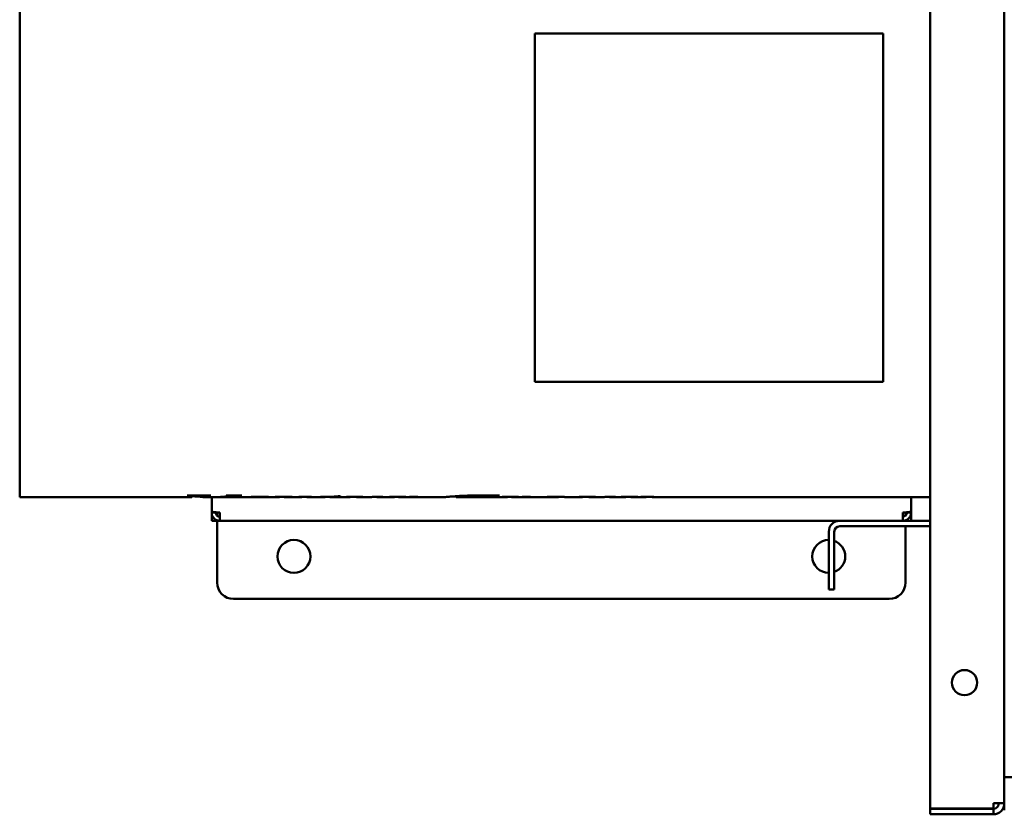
# Model space of a CAD drawing. Header units: millimetres. Extents: x 966 to 1659, y 676 to 1180.
# Tile 1 of 3: x 966 to 1325, y 676 to 966. Entities that reach past the tile are written whole.
import ezdxf

# ---------------------------------------------------------------- set-up
doc = ezdxf.new("R2010")
doc.units = ezdxf.units.MM
doc.header["$LTSCALE"] = 6.25
doc.layers.add('Widoczne (ISO)', color=7, linetype='Continuous', lineweight=50)

msp = doc.modelspace()

# ---------------------------------------------------------------- linework, layer by layer
at = {"layer": 'Widoczne (ISO)'}
for p, q in [((1298.25, 678.23), (1298.25, 1178.03)), ((1325.25, 1176.13), (1325.25, 680.13)), ((966.25, 791.72), (966.25, 1004.53)), ((1154.06, 960.77), (1281.06, 960.77)), ((1154.06, 833.77), (1154.06, 960.77)), ((1281.06, 960.77), (1281.06, 833.77)), ((1281.06, 833.77), (1154.06, 833.77)), ((966.25, 791.72), (1028.82, 791.72)), ((1027.53, 792.35), (1035.93, 792.35)), ((1029.18, 792.14), (1029.18, 792.35)), ((1033.02, 791.76), (1033.02, 792.35)), ((1033.14, 791.72), (1035.39, 791.72)), ((1035.76, 792.3), (1035.76, 792.35)), ((1036.25, 786.48), (1036.25, 791.73)), ((1036.79, 791.72), (1046.04, 791.72)), ((1041.7, 792.35), (1047.22, 792.35)), ((1043.05, 792.19), (1043.05, 792.35)), ((1046.06, 792.24), (1046.06, 792.35)), ((1047.22, 792.3), (1047.22, 792.35)), ((1048.62, 791.76), (1048.62, 791.77)), ((1048.75, 791.75), (1048.75, 791.77)), ((1049.51, 791.72), (1052.64, 791.72)), ((1053.87, 791.78), (1053.87, 791.85)), ((1055.8, 791.72), (1060.25, 791.72)), ((1060.98, 791.77), (1060.98, 791.82)), ((1062.74, 791.8), (1062.74, 791.84)), ((1063.64, 791.73), (1063.64, 791.85)), ((1063.97, 791.72), (1064.43, 791.72)), ((1064.62, 791.85), (1065.55, 791.85)), ((1065.4, 791.72), (1068.44, 791.72)), ((1069.03, 791.75), (1069.03, 791.83)), ((1072.21, 791.72), (1076.62, 791.72)), ((1077.59, 791.77), (1075.72, 791.77)), ((1077.59, 791.77), (1077.59, 791.84)), ((1080.37, 791.72), (1085.94, 791.72)), ((1081.34, 791.77), (1081.34, 792.01)), ((1083, 791.77), (1081.34, 791.77)), ((1081.86, 791.83), (1081.86, 792.05)), ((1081.86, 791.83), (1083.51, 791.83)), ((1082.32, 792.09), (1083.12, 792.09)), ((1083, 791.77), (1083, 791.83)), ((1086.7, 791.77), (1086.7, 791.82)), ((1089.74, 791.72), (1093.4, 791.72)), ((1090.5, 791.85), (1091.39, 791.85)), ((1097.18, 791.72), (1102.26, 791.72)), ((1102.92, 791.76), (1102.92, 791.82)), ((1104.42, 791.77), (1104.42, 791.84)), ((1105.39, 791.72), (1105.83, 791.72)), ((1106.06, 791.85), (1107.04, 791.85)), ((1106.66, 791.72), (1120.72, 791.72)), ((1108, 791.74), (1108, 791.8)), ((1125.42, 791.74), (1125.42, 792.1)), ((1125.53, 791.72), (1133.81, 791.72)), ((1131.96, 791.73), (1140.57, 791.73)), ((1133.89, 791.73), (1133.89, 791.73)), ((1138.62, 791.72), (1143.39, 791.72)), ((1139.29, 791.87), (1139.29, 792.33)), ((1139.82, 791.87), (1139.29, 791.87)), ((1139.82, 791.87), (1139.82, 792.33)), ((1140.42, 791.73), (1140.42, 791.73)), ((1140.65, 792.41), (1141.19, 792.41)), ((1144.05, 791.76), (1144.05, 791.82)), ((1145.55, 791.77), (1145.55, 791.84)), ((1146.52, 791.72), (1146.96, 791.72)), ((1147.19, 791.85), (1148.17, 791.85)), ((1147.79, 791.72), (1154.21, 791.72)), ((1149.13, 791.74), (1149.13, 791.8)), ((1158.03, 791.72), (1162.45, 791.72)), ((1162.76, 791.76), (1162.76, 791.85)), ((1166.33, 791.72), (1170.74, 791.72)), ((1171.5, 791.77), (1171.5, 791.82)), ((1174.54, 791.72), (1178.2, 791.72)), ((1175.31, 791.85), (1176.19, 791.85)), ((1181.98, 791.72), (1186.55, 791.72)), ((1187.27, 791.77), (1187.27, 791.83)), ((1190.17, 791.72), (1194.52, 791.72)), ((1190.57, 791.73), (1190.57, 791.85)), ((1190.75, 791.85), (1191.66, 791.85)), ((1190.98, 791.76), (1190.98, 791.85)), ((1192.15, 791.76), (1192.15, 791.79)), ((1194.56, 791.73), (1194.56, 791.85)), ((1198.34, 791.72), (1298.25, 791.72)), ((1291.25, 791.72), (1291.25, 786.48)), ((1036.25, 786.48), (1036.25, 786.13)), ((1037.75, 786.13), (1037.75, 786.24)), ((1289.75, 786.24), (1289.75, 786.13)), ((1291.25, 786.13), (1291.25, 786.48)), ((1036.25, 783.13), (1036.25, 786.13)), ((1036.25, 786.13), (1037.75, 786.13)), ((1036.25, 783.13), (1038.25, 783.13)), ((1038.25, 785.01), (1038.25, 786.2)), ((1038.25, 783.13), (1038.25, 783.3)), ((1038.25, 783.13), (1038.25, 781.63)), ((1039.25, 783.13), (1038.25, 783.13)), ((1039.25, 783.13), (1039.25, 786.13)), ((1265.25, 783.13), (1039.25, 783.13)), ((1265.25, 783.13), (1298.25, 783.13)), ((1288.25, 786.13), (1288.25, 783.13)), ((1289.25, 786.2), (1289.25, 785.01)), ((1289.25, 783.3), (1289.25, 783.13)), ((1291.25, 786.13), (1289.75, 786.13)), ((1291.25, 786.13), (1291.25, 783.13)), ((1038.25, 781.63), (1038.25, 760.63)), ((1261.25, 779.13), (1261.25, 758.13)), ((1263.25, 779.13), (1263.25, 758.13)), ((1265.25, 781.13), (1298.25, 781.13)), ((1289.25, 760.63), (1289.25, 781.13)), ((1263.25, 758.13), (1261.25, 758.13)), ((1044.25, 754.63), (1283.25, 754.63)), ((1605.25, 689.65), (1325.25, 689.65)), ((1321.25, 678.23), (1321.25, 680.13)), ((1325.25, 680.13), (1321.25, 680.13)), ((1325.25, 680.13), (1325.25, 679.12)), ((1325.25, 679.12), (1325.25, 677.62)), ((1298.25, 678.23), (1321.25, 678.23)), ((1321.25, 678.13), (1298.25, 678.13)), ((1298.25, 678.13), (1298.25, 676.13)), ((1298.25, 676.13), (1321.25, 676.13)), ((1321.25, 678.13), (1321.25, 676.13))]:
    msp.add_line(p, q, dxfattribs=at)
for centre, radius in [((1066.25, 770.13), 6), ((1310.75, 724.13), 4.6)]:
    msp.add_circle(centre, radius, dxfattribs=at)
for centre, radius, start, end in [((1265.25, 779.13), 4, 90, 180), ((1265.25, 779.13), 2, 90, 180), ((1261.25, 770.13), 6, 90, 270), ((1261.25, 770.13), 6, 289.4712, 70.5288), ((1044.25, 760.63), 6, 180, 270), ((1283.25, 760.63), 6, 270, 0), ((1321.25, 680.13), 4, 270, 0), ((1321.25, 680.13), 2, 270, 0)]:
    msp.add_arc(centre, radius, start, end, dxfattribs=at)
for centre, major_axis, ratio, start_param, end_param in [((1023.68, 898.13), (0, 106.4), 0.333333, 3.245299, 3.250395), ((1028.82, 898.13), (0, 106.4), 0.039062, 3.141593, 3.215235), ((1036.79, 898.13), (0, -106.4), 0.860509, 6.199756, 6.24194), ((1033.14, 898.13), (0, -106.4), 0.045455, 6.257244, 6.355287), ((1035.39, 898.13), (0, 106.4), 0.859459, 3.141566, 3.200894), ((1032.43, 898.13), (0, -106.4), 0.30303, 0.103706, 0.108803), ((1036.79, 898.13), (0, -106.4), 0.860509, 6.275504, 6.362499), ((1037.14, 898.13), (0, 106.4), 0.393939, 3.245298, 3.250395), ((1058.23, 898.13), (0, 106.4), 0.294118, 3.177243, 3.182468), ((1034.3, 898.13), (616.73, 0), 0.172524, 4.753275, 4.761576), ((1060.25, 898.13), (0, 106.4), 0.302768, 3.141592, 3.150975), ((1063.92, 898.13), (0, -106.4), 0.291045, 6.237435, 6.244951), ((1063.97, 898.13), (0, -106.4), 0.302326, 6.27291, 6.332362), ((1068.44, 898.13), (0, 106.4), 0.317829, 3.141592, 3.152818), ((1072.21, 898.13), (0, -106.4), 0.323684, 6.234498, 6.292874), ((1074.92, 898.13), (0, 106.4), 0.253731, 3.170943, 3.181239), ((1076.62, 898.13), (0, 106.4), 0.312883, 3.141592, 3.170943), ((1080.37, 898.13), (0, -106.4), 0.309434, 6.231181, 6.312536), ((1080.35, 898.13), (0, -106.4), 0.313008, 0.045333, 0.083192), ((1082.07, 898.13), (0, -106.4), 0.298077, 0.02935, 0.045333), ((1084.5, 898.13), (0, 106.4), 0.235294, 3.177243, 3.182468), ((1060.96, 898.13), (600.96, 0), 0.177049, 4.753275, 4.761576), ((1085.94, 898.13), (0, 106.4), 0.315789, 3.141592, 3.151896), ((1089.74, 898.13), (0, -106.4), 0.314845, 6.238188, 6.332362), ((1093.44, 898.13), (0, 106.4), 0.307971, 3.143296, 3.185696), ((960.57, 898.13), (3045.7, 0), 0.034934, 4.756503, 4.757732), ((1097.18, 898.13), (0, -106.4), 0.3, 6.238791, 6.328518), ((1099.82, 898.13), (0, 106.4), 0.307692, 3.17755, 3.181546), ((1079.73, 898.13), (535.55, 0), 0.198675, 4.752353, 4.761576), ((1102.26, 898.13), (0, 106.4), 0.287625, 3.141592, 3.154047), ((1105.39, 898.13), (0, -106.4), 0.315582, 6.254478, 6.332362), ((1131.56, 898.13), (0, 106.4), 0.272727, 3.150054, 3.155122), ((1138.62, 898.13), (0, -106.4), 0.21374, 0.05256, 0.11313), ((1140.18, 898.13), (0, -106.4), 0.272727, 0.008461, 0.013529), ((1140.94, 898.13), (0, 106.4), 0.307692, 3.17755, 3.181546), ((1120.85, 898.13), (535.55, 0), 0.198675, 4.752353, 4.761576), ((1143.39, 898.13), (0, 106.4), 0.287625, 3.141592, 3.154047), ((1146.52, 898.13), (0, -106.4), 0.315582, 6.254478, 6.332362), ((1169.3, 898.13), (0, 106.4), 0.235294, 3.177243, 3.182468), ((1145.76, 898.13), (600.96, 0), 0.177049, 4.753275, 4.761576), ((1170.74, 898.13), (0, 106.4), 0.315789, 3.141592, 3.151896), ((1174.54, 898.13), (0, -106.4), 0.314845, 6.238188, 6.332362), ((1178.24, 898.13), (0, 106.4), 0.307971, 3.143296, 3.185696), ((1045.37, 898.13), (3045.7, 0), 0.034934, 4.756503, 4.757732), ((1181.98, 898.13), (0, -106.4), 0.3, 6.238791, 6.328518), ((1184.43, 898.13), (0, 106.4), 0.285714, 3.17755, 3.182929), ((1158.95, 898.13), (646.75, 0), 0.164516, 4.753736, 4.761576), ((1186.55, 898.13), (0, 106.4), 0.28722, 3.141592, 3.152204), ((1190.17, 898.13), (0, -106.4), 0.282908, 6.237043, 6.296254), ((1190.17, 898.13), (0, -106.4), 0.285714, 0.026585, 0.049177)]:
    msp.add_ellipse(centre, major_axis=major_axis, ratio=ratio, start_param=start_param, end_param=end_param, dxfattribs=at)
for points, knots in [([(1029.18, 792.14), (1029.18, 792.15), (1029.16, 792.17), (1029.09, 792.2), (1029.04, 792.21), (1028.86, 792.24), (1028.74, 792.25), (1028.55, 792.27), (1028.4, 792.27), (1027.97, 792.29), (1027.64, 792.29), (1027.35, 792.3)], [0, 0, 0, 0, 0.0543357, 0.0543357, 0.1004203, 0.1004203, 0.1589928, 0.1589928, 0.273402, 0.273402, 0.4879668, 0.4879668, 0.4879668, 0.4879668]), ([(1029.13, 792.01), (1029.14, 792.04), (1029.15, 792.06), (1029.17, 792.11), (1029.18, 792.13), (1029.18, 792.14)], [0, 0, 0, 0, 0.0916129, 0.0916129, 0.1944991, 0.1944991, 0.1944991, 0.1944991]), ([(1035.76, 792.3), (1035.52, 792.3), (1035.28, 792.29), (1034.82, 792.28), (1034.61, 792.27), (1034.33, 792.25), (1034.19, 792.24), (1033.95, 792.21), (1033.86, 792.19), (1033.6, 792.12), (1033.52, 792.05), (1033.49, 792)], [0, 0, 0, 0, 0.072887, 0.072887, 0.1420104, 0.1420104, 0.1787672, 0.1787672, 0.2154054, 0.2154054, 0.328865, 0.328865, 0.328865, 0.328865]), ([(1040.81, 791.91), (1041.29, 791.95), (1041.94, 792), (1042.58, 792.07), (1042.66, 792.08), (1042.81, 792.1), (1042.9, 792.12), (1043.02, 792.15), (1043.05, 792.17), (1043.05, 792.19)], [0, 0, 0, 0, 0.2201511, 0.2201511, 0.3315446, 0.3315446, 0.5997455, 0.5997455, 0.8190507, 0.8190507, 0.8190507, 0.8190507]), ([(1043.05, 792.19), (1043.05, 792.2), (1043.04, 792.21), (1042.97, 792.22), (1042.93, 792.23), (1042.77, 792.25), (1042.67, 792.26), (1042.29, 792.28), (1041.92, 792.29), (1041.48, 792.3)], [0, 0, 0, 0, 0.0278132, 0.0278132, 0.0562518, 0.0562518, 0.1034411, 0.1034411, 0.1991314, 0.1991314, 0.1991314, 0.1991314]), ([(1046.06, 792.24), (1045.75, 792.22), (1045.36, 792.18), (1044.71, 792.12), (1044.36, 792.09), (1044.05, 792.06)], [0, 0, 0, 0, 0.1170296, 0.1170296, 0.2367949, 0.2367949, 0.2367949, 0.2367949]), ([(1054.69, 791.85), (1053.83, 791.85), (1053, 791.85), (1051.17, 791.82), (1050.33, 791.8), (1048.48, 791.76), (1047.42, 791.74), (1046.38, 791.73), (1046.21, 791.72), (1046.04, 791.72)], [-1.4419481, -1.4419481, -1.4419481, -1.4419481, -1.269143, -1.269143, -1.0543639, -1.0543639, -0.6158149, -0.6158149, -0.5209279, -0.5209279, -0.5209279, -0.5209279]), ([(1047.22, 792.3), (1047, 792.29), (1046.78, 792.28), (1046.57, 792.27), (1046.39, 792.27), (1046.21, 792.26), (1046.06, 792.24)], [0, 0, 0, 0, 0.0683493, 0.0683493, 0.0683493, 0.1279023, 0.1279023, 0.1279023, 0.1279023]), ([(1051.47, 791.78), (1050.79, 791.75), (1050.25, 791.73), (1049.39, 791.72), (1049.04, 791.73), (1048.75, 791.75)], [-0.6038325, -0.6038325, -0.6038325, -0.6038325, -0.3018559, -0.3018559, 0, 0, 0, 0]), ([(1053.05, 791.81), (1052.91, 791.81), (1052.76, 791.81), (1052.47, 791.8), (1052.31, 791.8), (1051.92, 791.79), (1051.68, 791.78), (1051.47, 791.78)], [-0.1888602, -0.1888602, -0.1888602, -0.1888602, -0.1453363, -0.1453363, -0.0939121, -0.0939121, 0, 0, 0, 0]), ([(1053.87, 791.78), (1053.87, 791.76), (1053.75, 791.75), (1053.4, 791.73), (1053.12, 791.73), (1052.73, 791.72), (1052.69, 791.72), (1052.64, 791.72)], [0, 0, 0, 0, 0.1626133, 0.1626133, 0.3212985, 0.3212985, 0.3407782, 0.3407782, 0.3407782, 0.3407782]), ([(1053.87, 791.78), (1053.87, 791.78), (1053.86, 791.78), (1053.82, 791.79), (1053.79, 791.79), (1053.68, 791.8), (1053.6, 791.8), (1053.47, 791.81), (1053.4, 791.81), (1053.23, 791.81), (1053.14, 791.81), (1053.05, 791.81)], [-0.1063625, -0.1063625, -0.1063625, -0.1063625, -0.0895837, -0.0895837, -0.0745021, -0.0745021, -0.0523606, -0.0523606, -0.0269634, -0.0269634, 0, 0, 0, 0]), ([(1053.54, 791.74), (1054.1, 791.73), (1054.53, 791.73), (1055.53, 791.72), (1056.11, 791.72), (1056.58, 791.73)], [-0.3788585, -0.3788585, -0.3788585, -0.3788585, -0.2682059, -0.2682059, 0, 0, 0, 0]), ([(1054.69, 791.85), (1054.98, 791.85), (1055.28, 791.85), (1055.81, 791.85), (1056.05, 791.84), (1056.54, 791.83), (1056.72, 791.82), (1056.95, 791.81), (1057.05, 791.8), (1057.17, 791.79), (1057.2, 791.78), (1057.2, 791.77)], [0, 0, 0, 0, 0.0881617, 0.0881617, 0.1631732, 0.1631732, 0.2611829, 0.2611829, 0.367437, 0.367437, 0.4784001, 0.4784001, 0.4784001, 0.4784001]), ([(1057.2, 791.77), (1057.2, 791.76), (1057.15, 791.75), (1057.05, 791.75), (1056.94, 791.74), (1056.78, 791.73), (1056.58, 791.73)], [0, 0, 0, 0, 0.108325, 0.108325, 0.108325, 0.2222012, 0.2222012, 0.2222012, 0.2222012]), ([(1060.98, 791.77), (1060.98, 791.77), (1060.97, 791.77), (1060.91, 791.78), (1060.87, 791.78), (1060.78, 791.78), (1060.7, 791.78), (1060.45, 791.79), (1060.26, 791.79), (1059.93, 791.79), (1059.62, 791.79), (1059.34, 791.79)], [0, 0, 0, 0, 0.0256375, 0.0256375, 0.0547687, 0.0547687, 0.1081697, 0.1081697, 0.2242183, 0.2242183, 0.5042535, 0.5042535, 0.5042535, 0.5042535]), ([(1060.55, 791.73), (1060.65, 791.73), (1060.74, 791.74), (1060.9, 791.75), (1060.97, 791.76), (1060.98, 791.77)], [0, 0, 0, 0, 0.1025657, 0.1025657, 0.2029755, 0.2029755, 0.2029755, 0.2029755]), ([(1066.56, 791.76), (1066.06, 791.75), (1065.46, 791.73), (1064.82, 791.73), (1064.62, 791.72), (1064.43, 791.72)], [-0.4549929, -0.4549929, -0.4549929, -0.4549929, -0.2318153, -0.2318153, -0.1332176, -0.1332176, -0.1332176, -0.1332176]), ([(1066.56, 791.76), (1067.06, 791.77), (1067.62, 791.79), (1068.44, 791.81), (1068.96, 791.83), (1070.08, 791.85), (1070.51, 791.85), (1070.96, 791.85)], [0, 0, 0, 0, 0.212438, 0.212438, 0.3066195, 0.3066195, 0.3632908, 0.3632908, 0.3632908, 0.3632908]), ([(1068.54, 791.75), (1068.43, 791.75), (1068.31, 791.75), (1068.07, 791.75), (1067.94, 791.75), (1067.55, 791.75), (1067.29, 791.74), (1067.06, 791.74)], [0, 0, 0, 0, 0.0346766, 0.0346766, 0.07588, 0.07588, 0.1679756, 0.1679756, 0.1679756, 0.1679756]), ([(1069.03, 791.75), (1069.03, 791.75), (1069.03, 791.75), (1069.02, 791.75), (1069.01, 791.75), (1068.99, 791.75), (1068.96, 791.75), (1068.91, 791.75), (1068.85, 791.75), (1068.74, 791.75), (1068.7, 791.75), (1068.62, 791.75), (1068.58, 791.75), (1068.54, 791.75)], [0, 0, 0, 0, 0.00678489, 0.00678489, 0.01347502, 0.01347502, 0.02768622, 0.02768622, 0.03672672, 0.03672672, 0.04060426, 0.04060426, 0.04462201, 0.04462201, 0.04462201, 0.04462201]), ([(1068.82, 791.73), (1068.87, 791.73), (1068.92, 791.74), (1069, 791.74), (1069.03, 791.74), (1069.03, 791.75)], [0, 0, 0, 0, 0.04745498, 0.04745498, 0.09447666, 0.09447666, 0.09447666, 0.09447666]), ([(1070.96, 791.85), (1071.12, 791.85), (1071.28, 791.85), (1071.58, 791.85), (1071.72, 791.85), (1072.14, 791.84), (1072.34, 791.83), (1072.62, 791.81), (1072.74, 791.8), (1072.9, 791.78), (1072.94, 791.78), (1072.94, 791.77)], [0, 0, 0, 0, 0.0475758, 0.0475758, 0.0938045, 0.0938045, 0.190333, 0.190333, 0.3286541, 0.3286541, 0.4775688, 0.4775688, 0.4775688, 0.4775688]), ([(1072.94, 791.77), (1072.94, 791.76), (1072.89, 791.75), (1072.75, 791.74), (1072.65, 791.73), (1072.55, 791.73)], [0, 0, 0, 0, 0.0999249, 0.0999249, 0.2004625, 0.2004625, 0.2004625, 0.2004625]), ([(1075.99, 791.81), (1076.79, 791.82), (1077.57, 791.84), (1079.17, 791.88), (1080.32, 791.91), (1082.32, 792.09)], [0, 0, 0, 0, 0.2553024, 0.2553024, 0.5564927, 0.5564927, 0.5564927, 0.5564927]), ([(1086.7, 791.77), (1086.7, 791.77), (1086.69, 791.77), (1086.66, 791.78), (1086.65, 791.78), (1086.58, 791.78), (1086.53, 791.78), (1086.38, 791.79), (1086.27, 791.79), (1085.99, 791.79), (1085.72, 791.79), (1085.39, 791.79)], [0, 0, 0, 0, 0.0172189, 0.0172189, 0.0334158, 0.0334158, 0.057919, 0.057919, 0.0843722, 0.0843722, 0.1263978, 0.1263978, 0.1263978, 0.1263978]), ([(1086.29, 791.73), (1086.37, 791.73), (1086.46, 791.74), (1086.63, 791.75), (1086.7, 791.76), (1086.7, 791.77)], [0, 0, 0, 0, 0.0953055, 0.0953055, 0.215936, 0.215936, 0.215936, 0.215936]), ([(1102.92, 791.76), (1102.92, 791.76), (1102.91, 791.77), (1102.83, 791.78), (1102.77, 791.78), (1102.66, 791.78), (1102.56, 791.79), (1102.28, 791.79), (1102.12, 791.79), (1101.71, 791.79), (1101.33, 791.79), (1100.99, 791.79)], [0, 0, 0, 0, 0.0352719, 0.0352719, 0.0803155, 0.0803155, 0.1979774, 0.1979774, 0.3746587, 0.3746587, 0.7375139, 0.7375139, 0.7375139, 0.7375139]), ([(1102.64, 791.73), (1102.7, 791.74), (1102.77, 791.74), (1102.87, 791.75), (1102.92, 791.76), (1102.92, 791.76)], [0, 0, 0, 0, 0.0740221, 0.0740221, 0.1435395, 0.1435395, 0.1435395, 0.1435395]), ([(1108.44, 791.82), (1107.66, 791.78), (1106.7, 791.73), (1106.09, 791.73), (1105.96, 791.72), (1105.83, 791.72)], [-0.7532925, -0.7532925, -0.7532925, -0.7532925, -0.4226313, -0.4226313, -0.3341684, -0.3341684, -0.3341684, -0.3341684]), ([(1108, 791.74), (1107.83, 791.74), (1107.63, 791.73), (1107.06, 791.73), (1106.8, 791.72), (1106.48, 791.72), (1106.36, 791.73), (1106.24, 791.73)], [0, 0, 0, 0, 0.0592965, 0.0592965, 0.1534311, 0.1534311, 0.20526, 0.20526, 0.20526, 0.20526]), ([(1108.3, 791.74), (1108.25, 791.74), (1108.2, 791.74), (1108.16, 791.74), (1108.1, 791.74), (1108.05, 791.74), (1108, 791.74)], [0, 0, 0, 0, 0.01406288, 0.01406288, 0.01406288, 0.03066836, 0.03066836, 0.03066836, 0.03066836]), ([(1109.82, 791.73), (1109.72, 791.73), (1109.63, 791.73), (1109.46, 791.73), (1109.38, 791.73), (1109.2, 791.73), (1109.11, 791.73), (1108.99, 791.73), (1108.96, 791.73), (1108.79, 791.73), (1108.69, 791.74), (1108.59, 791.74), (1108.55, 791.74), (1108.45, 791.74), (1108.42, 791.74), (1108.36, 791.74), (1108.33, 791.74), (1108.3, 791.74)], [0, 0, 0, 0, 0.0278028, 0.0278028, 0.0540907, 0.0540907, 0.0925301, 0.0925301, 0.1199631, 0.1199631, 0.1584916, 0.1584916, 0.1682228, 0.1682228, 0.1718088, 0.1718088, 0.1752477, 0.1752477, 0.1752477, 0.1752477]), ([(1108.44, 791.82), (1108.66, 791.83), (1108.92, 791.83), (1109.34, 791.85), (1109.49, 791.85), (1109.8, 791.85), (1109.95, 791.85), (1110.11, 791.85)], [0, 0, 0, 0, 0.0957418, 0.0957418, 0.1446387, 0.1446387, 0.1915168, 0.1915168, 0.1915168, 0.1915168]), ([(1110.78, 791.73), (1110.67, 791.73), (1110.53, 791.73), (1110.29, 791.73), (1110.2, 791.73), (1110.01, 791.73), (1109.91, 791.73), (1109.82, 791.73)], [0, 0, 0, 0, 0.0596114, 0.0596114, 0.0900052, 0.0900052, 0.1192348, 0.1192348, 0.1192348, 0.1192348]), ([(1110.11, 791.85), (1110.27, 791.85), (1110.43, 791.85), (1110.74, 791.85), (1110.87, 791.84), (1111.07, 791.83), (1111.19, 791.83), (1111.35, 791.81), (1111.4, 791.81), (1111.45, 791.79), (1111.47, 791.79), (1111.47, 791.78)], [0, 0, 0, 0, 0.0490058, 0.0490058, 0.0966958, 0.0966958, 0.1340227, 0.1340227, 0.1579047, 0.1579047, 0.1854327, 0.1854327, 0.1854327, 0.1854327]), ([(1111.47, 791.78), (1111.47, 791.77), (1111.42, 791.76), (1111.3, 791.75), (1111.18, 791.74), (1111.01, 791.73), (1110.78, 791.73)], [0, 0, 0, 0, 0.1324876, 0.1324876, 0.1324876, 0.2550822, 0.2550822, 0.2550822, 0.2550822]), ([(1125.75, 792.12), (1124.99, 792.07), (1124.28, 792.02), (1123.04, 791.93), (1122.52, 791.89), (1121.63, 791.81), (1121.29, 791.78), (1120.84, 791.74), (1120.73, 791.72), (1120.72, 791.72)], [-1.10987, -1.10987, -1.10987, -1.10987, -0.827791, -0.827791, -0.563174, -0.563174, -0.289, -0.289, -0.017824, -0.017824, -0.017824, -0.017824]), ([(1125.42, 792.03), (1124.71, 792.01), (1124.03, 791.98), (1122.65, 791.89), (1122.08, 791.85), (1121.69, 791.82)], [0.4357965, 0.4357965, 0.4357965, 0.4357965, 0.6665573, 0.6665573, 0.928384, 0.928384, 0.928384, 0.928384]), ([(1125.42, 791.74), (1125.42, 791.72), (1125.55, 791.72), (1126.23, 791.76), (1126.98, 791.84), (1128.34, 791.97), (1129.1, 792.04), (1130.77, 792.16), (1131.73, 792.21), (1133.41, 792.27), (1134.1, 792.28), (1134.82, 792.28)], [-1.658443, -1.658443, -1.658443, -1.658443, -1.382478, -1.382478, -0.922989, -0.922989, -0.534524, -0.534524, -0.213699, -0.213699, 0, 0, 0, 0]), ([(1125.75, 792.12), (1126.93, 792.19), (1128.2, 792.26), (1129.57, 792.31), (1131.22, 792.37), (1132.93, 792.41), (1134.69, 792.41)], [0, 0, 0, 0, 0.4361327, 0.4361327, 0.4361327, 0.9616479, 0.9616479, 0.9616479, 0.9616479]), ([(1131.81, 791.73), (1132.28, 791.73), (1132.71, 791.73), (1133.24, 791.73), (1133.38, 791.73), (1133.62, 791.73), (1133.72, 791.72), (1133.82, 791.72), (1133.84, 791.72), (1133.88, 791.72), (1133.89, 791.73), (1133.89, 791.73)], [-0.2430376, -0.2430376, -0.2430376, -0.2430376, -0.1496933, -0.1496933, -0.0970474, -0.0970474, -0.0485171, -0.0485171, -0.0246641, -0.0246641, 0, 0, 0, 0]), ([(1134.69, 792.41), (1134.96, 792.41), (1135.24, 792.4), (1135.52, 792.4), (1135.78, 792.4), (1136.04, 792.4), (1136.3, 792.4)], [0, 0, 0, 0, 0.0836748, 0.0836748, 0.0836748, 0.1618557, 0.1618557, 0.1618557, 0.1618557]), ([(1139.29, 791.87), (1139.27, 791.91), (1139.19, 791.95), (1138.89, 792.04), (1138.69, 792.08), (1138.08, 792.16), (1137.72, 792.19), (1137.08, 792.23), (1136.69, 792.25), (1135.8, 792.28), (1135.31, 792.28), (1134.82, 792.28)], [0, 0, 0, 0, 0.207111, 0.207111, 0.367244, 0.367244, 0.547912, 0.547912, 0.77545, 0.77545, 1.031279, 1.031279, 1.031279, 1.031279]), ([(1136.3, 792.4), (1136.57, 792.39), (1136.96, 792.38), (1137.59, 792.37), (1137.91, 792.36), (1138.22, 792.35)], [0, 0, 0, 0, 0.0821665, 0.0821665, 0.157714, 0.157714, 0.157714, 0.157714]), ([(1138.54, 791.72), (1138.47, 791.72), (1138.38, 791.73), (1138.24, 791.73), (1138.19, 791.73), (1138.14, 791.73)], [0, 0, 0, 0, 0.04756754, 0.04756754, 0.07541597, 0.07541597, 0.07541597, 0.07541597]), ([(1138.22, 792.35), (1138.41, 792.34), (1138.63, 792.34), (1139.06, 792.33), (1139.27, 792.33), (1139.42, 792.33)], [0, 0, 0, 0, 0.0615179, 0.0615179, 0.1289109, 0.1289109, 0.1289109, 0.1289109]), ([(1140.42, 791.73), (1140.14, 791.73), (1139.84, 791.73), (1139.39, 791.73), (1139.18, 791.73), (1138.79, 791.72), (1138.65, 791.72), (1138.54, 791.72)], [0, 0, 0, 0, 0.0843707, 0.0843707, 0.1418398, 0.1418398, 0.1940103, 0.1940103, 0.1940103, 0.1940103]), ([(1139.42, 792.33), (1139.58, 792.33), (1139.73, 792.33), (1139.87, 792.34), (1140.02, 792.34), (1140.15, 792.35), (1140.27, 792.36), (1140.41, 792.37), (1140.54, 792.39), (1140.65, 792.41)], [0, 0, 0, 0, 0.0467347, 0.0467347, 0.0467347, 0.093424, 0.093424, 0.093424, 0.1477763, 0.1477763, 0.1477763, 0.1477763]), ([(1144.05, 791.76), (1144.05, 791.76), (1144.04, 791.77), (1143.96, 791.78), (1143.9, 791.78), (1143.79, 791.78), (1143.69, 791.79), (1143.41, 791.79), (1143.25, 791.79), (1142.83, 791.79), (1142.46, 791.79), (1142.12, 791.79)], [0, 0, 0, 0, 0.0352719, 0.0352719, 0.0803155, 0.0803155, 0.1979774, 0.1979774, 0.3746587, 0.3746587, 0.7375139, 0.7375139, 0.7375139, 0.7375139]), ([(1143.77, 791.73), (1143.83, 791.74), (1143.89, 791.74), (1143.99, 791.75), (1144.05, 791.76), (1144.05, 791.76)], [0, 0, 0, 0, 0.0740221, 0.0740221, 0.1435395, 0.1435395, 0.1435395, 0.1435395]), ([(1149.57, 791.82), (1148.79, 791.78), (1147.83, 791.73), (1147.22, 791.73), (1147.09, 791.72), (1146.96, 791.72)], [-0.7532925, -0.7532925, -0.7532925, -0.7532925, -0.4226313, -0.4226313, -0.3341684, -0.3341684, -0.3341684, -0.3341684]), ([(1149.13, 791.74), (1148.96, 791.74), (1148.76, 791.73), (1148.19, 791.73), (1147.93, 791.72), (1147.61, 791.72), (1147.49, 791.73), (1147.36, 791.73)], [0, 0, 0, 0, 0.0592965, 0.0592965, 0.1534311, 0.1534311, 0.20526, 0.20526, 0.20526, 0.20526]), ([(1149.42, 791.74), (1149.38, 791.74), (1149.33, 791.74), (1149.29, 791.74), (1149.23, 791.74), (1149.18, 791.74), (1149.13, 791.74)], [0, 0, 0, 0, 0.01406288, 0.01406288, 0.01406288, 0.03066836, 0.03066836, 0.03066836, 0.03066836]), ([(1150.94, 791.73), (1150.85, 791.73), (1150.76, 791.73), (1150.59, 791.73), (1150.51, 791.73), (1150.33, 791.73), (1150.24, 791.73), (1150.12, 791.73), (1150.09, 791.73), (1149.91, 791.73), (1149.82, 791.74), (1149.72, 791.74), (1149.68, 791.74), (1149.57, 791.74), (1149.54, 791.74), (1149.48, 791.74), (1149.45, 791.74), (1149.42, 791.74)], [0, 0, 0, 0, 0.0278028, 0.0278028, 0.0540907, 0.0540907, 0.0925301, 0.0925301, 0.1199631, 0.1199631, 0.1584916, 0.1584916, 0.1682228, 0.1682228, 0.1718088, 0.1718088, 0.1752477, 0.1752477, 0.1752477, 0.1752477]), ([(1149.57, 791.82), (1149.79, 791.83), (1150.04, 791.83), (1150.47, 791.85), (1150.62, 791.85), (1150.93, 791.85), (1151.08, 791.85), (1151.24, 791.85)], [0, 0, 0, 0, 0.0957418, 0.0957418, 0.1446387, 0.1446387, 0.1915168, 0.1915168, 0.1915168, 0.1915168]), ([(1151.91, 791.73), (1151.8, 791.73), (1151.66, 791.73), (1151.41, 791.73), (1151.33, 791.73), (1151.14, 791.73), (1151.04, 791.73), (1150.94, 791.73)], [0, 0, 0, 0, 0.0596114, 0.0596114, 0.0900052, 0.0900052, 0.1192348, 0.1192348, 0.1192348, 0.1192348]), ([(1151.24, 791.85), (1151.4, 791.85), (1151.56, 791.85), (1151.86, 791.85), (1151.99, 791.84), (1152.2, 791.83), (1152.32, 791.83), (1152.48, 791.81), (1152.52, 791.81), (1152.58, 791.79), (1152.59, 791.79), (1152.59, 791.78)], [0, 0, 0, 0, 0.0490058, 0.0490058, 0.0966958, 0.0966958, 0.1340227, 0.1340227, 0.1579047, 0.1579047, 0.1854327, 0.1854327, 0.1854327, 0.1854327]), ([(1152.59, 791.78), (1152.59, 791.77), (1152.54, 791.76), (1152.42, 791.75), (1152.31, 791.74), (1152.14, 791.73), (1151.91, 791.73)], [0, 0, 0, 0, 0.1324876, 0.1324876, 0.1324876, 0.2550822, 0.2550822, 0.2550822, 0.2550822]), ([(1154.2, 791.72), (1154.49, 791.72), (1154.78, 791.73), (1155.86, 791.75), (1156.88, 791.77), (1158.99, 791.82), (1159.71, 791.83), (1160.72, 791.85), (1161.42, 791.85), (1162.14, 791.85)], [0.512171, 0.512171, 0.512171, 0.512171, 0.713981, 0.713981, 1.377956, 1.377956, 1.903638, 1.903638, 3.025758, 3.025758, 3.025758, 3.025758]), ([(1160.22, 791.8), (1159.82, 791.79), (1159.42, 791.76), (1158.47, 791.73), (1157.96, 791.72), (1157.43, 791.73), (1157.17, 791.75), (1156.98, 791.78)], [-0.9383554, -0.9383554, -0.9383554, -0.9383554, -0.7947353, -0.7947353, -0.5736177, -0.5736177, -0.3225432, -0.3225432, -0.3225432, -0.3225432]), ([(1161.53, 791.82), (1161.29, 791.82), (1161.04, 791.82), (1160.81, 791.81), (1160.59, 791.81), (1160.4, 791.81), (1160.22, 791.8)], [0, 0, 0, 0, 0.0734764, 0.0734764, 0.0734764, 0.1428424, 0.1428424, 0.1428424, 0.1428424]), ([(1162.76, 791.76), (1162.76, 791.77), (1162.72, 791.78), (1162.55, 791.79), (1162.46, 791.8), (1162.21, 791.81), (1162.09, 791.81), (1161.89, 791.82), (1161.82, 791.82), (1161.68, 791.82), (1161.6, 791.82), (1161.53, 791.82)], [-0.2483561, -0.2483561, -0.2483561, -0.2483561, -0.1494494, -0.1494494, -0.088635, -0.088635, -0.0431802, -0.0431802, -0.0217703, -0.0217703, 0, 0, 0, 0]), ([(1162.14, 791.85), (1162.5, 791.85), (1162.86, 791.85), (1163.57, 791.84), (1163.91, 791.84), (1164.59, 791.82), (1165.04, 791.81), (1165.78, 791.78), (1166, 791.77), (1166.32, 791.75), (1166.4, 791.74), (1166.4, 791.73)], [0, 0, 0, 0, 0.1095165, 0.1095165, 0.2186564, 0.2186564, 0.3362152, 0.3362152, 0.4375168, 0.4375168, 0.5795705, 0.5795705, 0.5795705, 0.5795705]), ([(1164.52, 791.82), (1165.13, 791.79), (1165.63, 791.75), (1166.25, 791.72), (1166.4, 791.72), (1166.4, 791.73)], [-0.5991269, -0.5991269, -0.5991269, -0.5991269, -0.2814514, -0.2814514, 0, 0, 0, 0]), ([(1171.5, 791.77), (1171.5, 791.77), (1171.49, 791.77), (1171.47, 791.78), (1171.45, 791.78), (1171.38, 791.78), (1171.33, 791.78), (1171.18, 791.79), (1171.08, 791.79), (1170.79, 791.79), (1170.52, 791.79), (1170.19, 791.79)], [0, 0, 0, 0, 0.0172189, 0.0172189, 0.0334158, 0.0334158, 0.057919, 0.057919, 0.0843722, 0.0843722, 0.1263978, 0.1263978, 0.1263978, 0.1263978]), ([(1171.09, 791.73), (1171.18, 791.73), (1171.27, 791.74), (1171.43, 791.75), (1171.5, 791.76), (1171.5, 791.77)], [0, 0, 0, 0, 0.0953055, 0.0953055, 0.215936, 0.215936, 0.215936, 0.215936]), ([(1187.27, 791.77), (1187.27, 791.77), (1187.26, 791.77), (1187.24, 791.78), (1187.22, 791.78), (1187.16, 791.78), (1187.11, 791.78), (1187.04, 791.79), (1186.97, 791.79), (1186.78, 791.79), (1186.65, 791.79), (1186.16, 791.79), (1185.79, 791.79), (1185.52, 791.79)], [0, 0, 0, 0, 0.0178407, 0.0178407, 0.0343, 0.0343, 0.0633897, 0.0633897, 0.1520789, 0.1520789, 0.2910209, 0.2910209, 0.4702863, 0.4702863, 0.4702863, 0.4702863]), ([(1186.88, 791.73), (1186.97, 791.73), (1187.06, 791.74), (1187.2, 791.75), (1187.27, 791.76), (1187.27, 791.77)], [0, 0, 0, 0, 0.1006425, 0.1006425, 0.1991248, 0.1991248, 0.1991248, 0.1991248]), ([(1192.15, 791.76), (1191.85, 791.76), (1191.56, 791.75), (1191.05, 791.74), (1190.8, 791.74), (1190.57, 791.73)], [-0.2090084, -0.2090084, -0.2090084, -0.2090084, -0.1055511, -0.1055511, 0, 0, 0, 0]), ([(1190.98, 791.76), (1191.53, 791.78), (1192.19, 791.8), (1193.15, 791.82), (1193.61, 791.83), (1194.63, 791.85), (1195.07, 791.85), (1195.52, 791.85)], [0, 0, 0, 0, 0.2256062, 0.2256062, 0.3449066, 0.3449066, 0.4308826, 0.4308826, 0.4308826, 0.4308826]), ([(1193.15, 791.77), (1192.98, 791.77), (1192.81, 791.77), (1192.64, 791.77), (1192.47, 791.77), (1192.31, 791.76), (1192.15, 791.76)], [0, 0, 0, 0, 0.0519021, 0.0519021, 0.0519021, 0.1046863, 0.1046863, 0.1046863, 0.1046863]), ([(1194.56, 791.73), (1194.56, 791.73), (1194.52, 791.74), (1194.31, 791.75), (1194.2, 791.75), (1193.97, 791.76), (1193.83, 791.76), (1193.59, 791.77), (1193.51, 791.77), (1193.33, 791.77), (1193.24, 791.77), (1193.15, 791.77)], [-0.2227645, -0.2227645, -0.2227645, -0.2227645, -0.1570072, -0.1570072, -0.1075489, -0.1075489, -0.0537274, -0.0537274, -0.0271988, -0.0271988, 0, 0, 0, 0]), ([(1195.52, 791.85), (1195.9, 791.85), (1196.27, 791.85), (1196.91, 791.84), (1197.17, 791.83), (1197.74, 791.81), (1197.96, 791.79), (1198.21, 791.77), (1198.3, 791.76), (1198.42, 791.75), (1198.44, 791.74), (1198.44, 791.74)], [0, 0, 0, 0, 0.1129335, 0.1129335, 0.2080916, 0.2080916, 0.3570056, 0.3570056, 0.5086708, 0.5086708, 0.6727096, 0.6727096, 0.6727096, 0.6727096]), ([(1196.16, 791.85), (1196.79, 791.81), (1197.31, 791.78), (1198.21, 791.72), (1198.44, 791.72), (1198.44, 791.74)], [-0.7292275, -0.7292275, -0.7292275, -0.7292275, -0.41678, -0.41678, 0, 0, 0, 0]), ([(1289.75, 786.24), (1290.19, 786.28), (1290.56, 786.32), (1290.82, 786.36), (1291.1, 786.4), (1291.25, 786.44), (1291.25, 786.48)], [0.3333435, 0.3333435, 0.3333435, 0.3333435, 0.6533768, 0.6533768, 0.6533768, 1, 1, 1, 1]), ([(1036.25, 786.13), (1036.25, 785.6), (1036.53, 784.55), (1037.3, 783.79), (1037.75, 783.53)], [-1, -1, -1, -1, -0.6666667, -0.3333449, -0.3333449, -0.3333449, -0.3333449]), ([(1039.25, 784.63), (1039.05, 784.63), (1038.86, 784.66), (1038.5, 784.81), (1038.33, 784.92), (1038.05, 785.2), (1037.94, 785.37), (1037.79, 785.73), (1037.75, 785.93), (1037.75, 786.13)], [0.000001, 0.000001, 0.000001, 0.000001, 0.0594065, 0.0594065, 0.1195102, 0.1195102, 0.1795229, 0.1795229, 0.2390192, 0.2390192, 0.2390192, 0.2390192]), ([(1289.75, 786.13), (1289.75, 785.93), (1289.71, 785.74), (1289.56, 785.37), (1289.45, 785.2), (1289.24, 785), (1289.17, 784.93), (1288.96, 784.8), (1288.83, 784.73), (1288.54, 784.65), (1288.4, 784.63), (1288.25, 784.63)], [-0.2388212, -0.2388212, -0.2388212, -0.2388212, -0.1793989, -0.1793989, -0.1194106, -0.1194106, -0.0894725, -0.0894725, -0.0446954, -0.0446954, 0, 0, 0, 0]), ([(1289.75, 783.53), (1290.2, 783.79), (1290.97, 784.56), (1291.25, 785.6), (1291.25, 786.13)], [0.3333435, 0.3333435, 0.3333435, 0.3333435, 0.6666667, 1, 1, 1, 1])]:
    msp.add_open_spline(points, degree=3, knots=knots, dxfattribs=at)
for points in [[(1048.62, 791.76), (1048.62, 791.76), (1048.62, 791.77), (1048.62, 791.77)], [(1048.75, 791.76), (1048.71, 791.76), (1048.67, 791.76), (1048.62, 791.76)], [(1063.64, 791.75), (1063.32, 791.77), (1063.03, 791.78), (1062.74, 791.8)], [(1067.06, 791.74), (1066.26, 791.73), (1065.54, 791.72), (1064.9, 791.73)], [(1070.54, 791.85), (1070.53, 791.85), (1070.53, 791.85), (1070.53, 791.85)], [(1088.23, 791.83), (1088.23, 791.83), (1088.22, 791.83), (1088.22, 791.83)], [(1093.49, 791.72), (1093.46, 791.72), (1093.43, 791.72), (1093.4, 791.72)], [(1162.76, 791.76), (1162.76, 791.74), (1162.64, 791.72), (1162.45, 791.72)], [(1173.04, 791.83), (1173.03, 791.83), (1173.03, 791.83), (1173.02, 791.83)], [(1178.3, 791.72), (1178.26, 791.72), (1178.23, 791.72), (1178.2, 791.72)], [(1194.56, 791.73), (1194.56, 791.73), (1194.54, 791.72), (1194.52, 791.72)], [(1037.75, 786.24), (1036.84, 786.32), (1036.25, 786.4), (1036.25, 786.48)], [(1039.25, 786.13), (1038.73, 786.16), (1038.2, 786.2), (1037.75, 786.24)], [(1288.25, 786.13), (1288.77, 786.16), (1289.3, 786.2), (1289.75, 786.24)], [(1037.75, 783.53), (1038.2, 783.26), (1038.73, 783.13), (1039.25, 783.13)], [(1288.25, 783.13), (1288.77, 783.13), (1289.3, 783.26), (1289.75, 783.53)]]:
    msp.add_open_spline(points, degree=3, dxfattribs=at)

doc.saveas('drawing.dxf')
